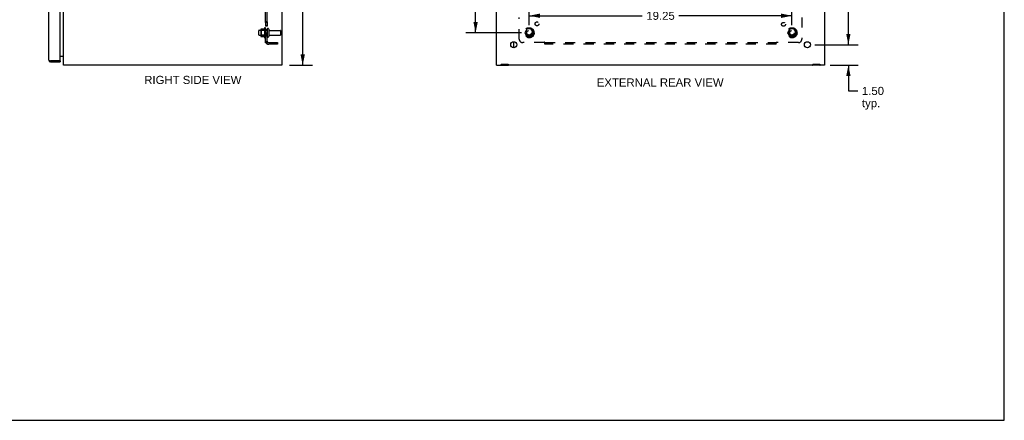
# Model space of a CAD drawing. Header units: inches. Extents: x 0 to 135, y 0 to 87.
# Tile 6 of 7: x 63 to 135, y 0 to 29. Entities that reach past the tile are written whole.
import ezdxf

# ---------------------------------------------------------------- set-up
doc = ezdxf.new("R2010")
doc.units = ezdxf.units.IN
doc.header["$LTSCALE"] = 7.420635
doc.header["$MEASUREMENT"] = 0
doc.linetypes.add('HIDDEN', pattern=[0.2, 0.1, -0.1])
doc.layers.get('0').update_dxf_attribs({"linetype": 'CONTINUOUS'})
for name, color, linetype in [('02___PRT_ALL_AXES', 7, 'CONTINUOUS'), ('DEFAULT_2', 8, 'HIDDEN'), ('DIMENSIONS', 7, 'CONTINUOUS')]:
    doc.layers.add(name, color=color, linetype=linetype)
doc.styles.get("Standard").update_dxf_attribs({"font": 'arial.ttf'})
doc.dimstyles.new('DIMSTYLE_1', dxfattribs={"dimtxt": 0.595238, "dimasz": 0.793651, "dimexe": 0.09, "dimexo": 0.07, "dimgap": 0.0375, "dimtad": 0, "dimtih": 1, "dimtoh": 1, "dimzin": 4, "dimdsep": 46, "dimtxsty": 'Standard', "dimblk": '_FILLED', "dimblk1": '_FILLED', "dimblk2": '_FILLED', "dimcen": 0.09, "dimazin": 1, "dimtfac": 1, "dimtofl": 0, "dimtmove": 0, "dimatfit": 3, "dimldrblk": '_FILLED', "dimfxl": 1, "dimtolj": 1, "dimtzin": 4, "dimarcsym": 0})

# ---------------------------------------------------------------- blocks, each defined once
blk = doc.blocks.new('_FILLED')
at = {"color": 0, "linetype": 'ByBlock'}
blk.add_solid([(0, 0), (-1, 0.2), (-1, -0.2)], dxfattribs=at)
blk = doc.blocks.new('*D4')
at = {"layer": 'DIMENSIONS', "color": 2, "linetype": 'Continuous'}
for p, q in [((82.573, 61.998), (84.264, 61.998)), ((83.549, 61.998), (83.549, 44.593)), ((83.549, 25.998), (83.549, 43.403)), ((82.585, 25.998), (84.264, 25.998))]:
    blk.add_line(p, q, dxfattribs=at)
at = {"layer": 'DIMENSIONS', "color": 2, "linetype": 'Continuous', "xscale": 0.7936507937, "yscale": 0.7936507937, "zscale": 0.7936507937}
for p, rotation in [((83.549, 61.998), 90), ((83.549, 25.998), 270)]:
    blk.add_blockref('_FILLED', p, dxfattribs=dict(at, rotation=rotation))
at = {"layer": 'DIMENSIONS', "color": 2, "linetype": 'Continuous', "insert": (83.549, 44.296), "char_height": 0.5952, "width": 2.08001, "attachment_point": 2, "line_spacing_factor": 0.9}
blk.add_mtext('36.00', dxfattribs=at)
blk = doc.blocks.new('*D5')
at = {"layer": 'DIMENSIONS', "color": 2, "linetype": 'Continuous'}
for p, q in [((123.504, 27.498), (123.504, 29.086)), ((121.056, 27.498), (124.218, 27.498)), ((122.17, 25.998), (124.218, 25.998)), ((123.504, 25.998), (123.504, 24.116)), ((123.504, 24.116), (124.199, 24.116))]:
    blk.add_line(p, q, dxfattribs=at)
at = {"layer": 'DIMENSIONS', "color": 2, "linetype": 'Continuous', "xscale": 0.7936507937, "yscale": 0.7936507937, "zscale": 0.7936507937}
for p, rotation in [((123.504, 27.498), 270), ((123.504, 25.998), 90)]:
    blk.add_blockref('_FILLED', p, dxfattribs=dict(at, rotation=rotation))
at = {"layer": 'DIMENSIONS', "color": 2, "linetype": 'Continuous', "insert": (124.496, 24.414), "char_height": 0.5952, "width": 1.61754, "attachment_point": 1, "line_spacing_factor": 0.9}
blk.add_mtext('1.50\\Ptyp.', dxfattribs=at)
blk = doc.blocks.new('*D13')
at = {"layer": 'DIMENSIONS', "color": 2, "linetype": 'Continuous'}
for p, q in [((99.57, 59.623), (95.495, 59.623)), ((96.21, 59.623), (96.21, 44.593)), ((96.21, 28.373), (96.21, 43.403)), ((99.57, 28.373), (95.495, 28.373))]:
    blk.add_line(p, q, dxfattribs=at)
at = {"layer": 'DIMENSIONS', "color": 2, "linetype": 'Continuous', "xscale": 0.7936507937, "yscale": 0.7936507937, "zscale": 0.7936507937}
for p, rotation in [((96.21, 59.623), 90), ((96.21, 28.373), 270)]:
    blk.add_blockref('_FILLED', p, dxfattribs=dict(at, rotation=rotation))
at = {"layer": 'DIMENSIONS', "color": 2, "linetype": 'Continuous', "insert": (96.21, 44.296), "char_height": 0.5952, "width": 2.08001, "attachment_point": 2, "line_spacing_factor": 0.9}
blk.add_mtext('31.25', dxfattribs=at)
blk = doc.blocks.new('*D15')
at = {"layer": 'DIMENSIONS', "color": 2, "linetype": 'Continuous'}
for p, q in [((100.125, 28.929), (100.125, 30.336)), ((119.375, 28.929), (119.375, 30.336)), ((100.125, 29.621), (108.413, 29.621)), ((119.375, 29.621), (111.088, 29.621))]:
    blk.add_line(p, q, dxfattribs=at)
at = {"layer": 'DIMENSIONS', "color": 2, "linetype": 'Continuous', "xscale": 0.7936507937, "yscale": 0.7936507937, "zscale": 0.7936507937, "rotation": 180}
blk.add_blockref('_FILLED', (100.125, 29.621), dxfattribs=at)
at = {"layer": 'DIMENSIONS', "color": 2, "linetype": 'Continuous', "xscale": 0.7936507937, "yscale": 0.7936507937, "zscale": 0.7936507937}
blk.add_blockref('_FILLED', (119.375, 29.621), dxfattribs=at)
at = {"layer": 'DIMENSIONS', "color": 2, "linetype": 'Continuous', "insert": (109.75, 29.919), "char_height": 0.5952, "width": 2.08001, "attachment_point": 2, "line_spacing_factor": 0.9}
blk.add_mtext('19.25', dxfattribs=at)
blk = doc.blocks.new('*D16')
at = {"layer": 'DIMENSIONS', "color": 2, "linetype": 'Continuous'}
for p, q in [((121.056, 60.498), (124.218, 60.498)), ((123.504, 60.498), (123.504, 44.593)), ((123.504, 27.498), (123.504, 43.403)), ((121.056, 27.498), (124.218, 27.498))]:
    blk.add_line(p, q, dxfattribs=at)
at = {"layer": 'DIMENSIONS', "color": 2, "linetype": 'Continuous', "xscale": 0.7936507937, "yscale": 0.7936507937, "zscale": 0.7936507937}
for p, rotation in [((123.504, 60.498), 90), ((123.504, 27.498), 270)]:
    blk.add_blockref('_FILLED', p, dxfattribs=dict(at, rotation=rotation))
at = {"layer": 'DIMENSIONS', "color": 2, "linetype": 'Continuous', "insert": (123.504, 44.296), "char_height": 0.5952, "width": 2.08001, "attachment_point": 2, "line_spacing_factor": 0.9}
blk.add_mtext('33.00', dxfattribs=at)

msp = doc.modelspace()

# ---------------------------------------------------------------- linework, layer by layer
at = {"color": 7, "linetype": 'Continuous'}
for p, q in [((134.921, 0), (134.921, 87.302)), ((99, 27.279), (99, 27.717)), ((65.078, 26.248), (65.078, 26.323)), ((65.766, 26.323), (65.786, 26.323)), ((65.786, 26.323), (65.786, 26.248)), ((98.079, 26.073), (98.601, 26.073)), ((98.09, 26.073), (98.09, 25.998)), ((98.59, 26.073), (98.59, 25.998)), ((120.899, 26.073), (121.421, 26.073)), ((120.91, 26.073), (120.91, 25.998)), ((121.41, 26.073), (121.41, 25.998)), ((0, 0), (134.921, 0))]:
    msp.add_line(p, q, dxfattribs=at)
at = {"color": 3, "linetype": 'Continuous'}
for p, q in [((64.961, 26.365), (64.961, 60.869)), ((65.786, 26.343), (65.786, 60.891)), ((66.029, 25.998), (66.029, 61.173)), ((82.029, 61.173), (82.029, 25.998)), ((97.75, 25.998), (97.75, 61.173)), ((121.75, 61.173), (121.75, 25.998)), ((65.02, 26.337), (65.025, 26.336)), ((65.025, 26.336), (65.031, 26.334)), ((65.031, 26.334), (65.037, 26.333)), ((65.037, 26.333), (65.045, 26.331)), ((65.045, 26.331), (65.054, 26.329)), ((65.054, 26.329), (65.078, 26.323)), ((65.766, 26.323), (65.078, 26.323)), ((65.078, 26.248), (65.786, 26.248)), ((65.786, 26.673), (66.029, 26.673)), ((82.029, 25.998), (66.029, 25.998)), ((97.75, 25.998), (98.619, 25.998)), ((98.075, 26.013), (98.075, 26.063)), ((98.09, 26.078), (98.59, 26.078)), ((98.605, 26.013), (98.605, 26.063)), ((120.88, 25.998), (98.62, 25.998)), ((121.75, 25.998), (120.882, 25.998)), ((120.895, 26.013), (120.895, 26.063)), ((120.91, 26.078), (121.41, 26.078)), ((121.425, 26.013), (121.425, 26.063))]:
    msp.add_line(p, q, dxfattribs=at)
for points in [[(64.961, 26.365), (64.961, 26.365), (64.962, 26.364), (64.962, 26.363), (64.962, 26.362), (64.962, 26.362), (64.963, 26.361), (64.963, 26.36), (64.964, 26.36), (64.965, 26.359), (64.965, 26.358), (64.966, 26.358), (64.967, 26.357), (64.968, 26.356), (64.969, 26.355), (64.97, 26.355), (64.972, 26.354), (64.973, 26.353), (64.974, 26.353), (64.976, 26.352), (64.977, 26.351), (64.979, 26.351), (64.98, 26.35), (64.982, 26.349), (64.984, 26.348), (64.986, 26.348), (64.988, 26.347), (64.989, 26.346), (64.991, 26.346), (64.994, 26.345), (64.996, 26.344), (64.998, 26.344), (65, 26.343), (65.002, 26.342), (65.005, 26.341), (65.007, 26.341), (65.01, 26.34), (65.012, 26.339), (65.015, 26.339), (65.02, 26.337)], [(66.023, 26.654), (66.022, 26.655), (66.022, 26.655), (66.022, 26.656), (66.022, 26.657), (66.022, 26.657), (66.023, 26.659), (66.023, 26.66), (66.024, 26.661), (66.025, 26.662)], [(66.025, 26.662), (66.026, 26.665), (66.027, 26.666), (66.028, 26.667), (66.028, 26.669), (66.029, 26.67), (66.029, 26.671), (66.029, 26.672), (66.029, 26.673)]]:
    msp.add_lwpolyline(points, dxfattribs=at)
for centre in [(99, 27.498), (120.5, 27.498)]:
    msp.add_circle(centre, 0.219, dxfattribs=at)
for centre, radius, start, end in [((65.078, 26.365), 0.117, 180, 270), ((65.766, 26.343), 0.02, 270, 360), ((65.987, 26.631), 0.042, 0, 90), ((98.06, 26.013), 0.015, 270, 360), ((98.09, 26.063), 0.015, 90, 180), ((98.59, 26.063), 0.015, 0, 90), ((98.62, 26.013), 0.015, 180, 270), ((120.88, 26.013), 0.015, 270, 360), ((120.91, 26.063), 0.015, 90, 180), ((121.41, 26.063), 0.015, 0, 90), ((121.44, 26.013), 0.015, 180, 270)]:
    msp.add_arc(centre, radius, start, end, dxfattribs=at)
at = {"color": 7, "linetype": 'Continuous'}
msp.add_arc((65.078, 26.365), 0.042, 244.15913, 270, dxfattribs=at)
at = {"layer": '02___PRT_ALL_AXES', "color": 8, "linetype": 'HIDDEN'}
for p, q in [((80.954, 29.169), (80.829, 29.169)), ((80.829, 29.169), (80.829, 28.851)), ((80.954, 29.132), (80.829, 29.132)), ((80.954, 28.888), (80.829, 28.888)), ((80.954, 28.851), (80.829, 28.851)), ((80.954, 29.169), (80.954, 28.851)), ((80.359, 28.556), (80.954, 28.556)), ((80.359, 28.19), (80.954, 28.19)), ((80.759, 28.729), (80.759, 28.017)), ((80.829, 28.623), (80.829, 28.707)), ((80.954, 28.623), (80.829, 28.623)), ((80.829, 28.623), (80.829, 28.123)), ((80.954, 28.123), (80.829, 28.123)), ((80.829, 28.039), (80.829, 28.123)), ((80.954, 28.623), (80.954, 28.123)), ((81.123, 28.539), (81.924, 28.539)), ((81.123, 28.207), (81.924, 28.207))]:
    msp.add_line(p, q, dxfattribs=at)
for centre, radius in [((100.705, 29.028), 0.141), ((118.757, 28.992), 0.141), ((100.125, 28.373), 0.372), ((100.125, 28.373), 0.356), ((100.125, 28.373), 0.25), ((100.125, 28.373), 0.183), ((119.375, 28.373), 0.372), ((119.375, 28.373), 0.356), ((119.375, 28.373), 0.25), ((119.375, 28.373), 0.183)]:
    msp.add_circle(centre, radius, dxfattribs=at)
for centre, radius, start, end in [((81.36, 28.373), 0.698, 149.33687, 156.03207), ((80.791, 28.707), 0.0384, 0, 145.55034), ((81.36, 28.373), 0.698, 203.96793, 210.66313), ((80.791, 28.039), 0.0384, 214.44966, 360)]:
    msp.add_arc(centre, radius, start, end, dxfattribs=at)
at = {"layer": 'DEFAULT_2', "color": 8, "linetype": 'HIDDEN'}
for p, q in [((80.829, 27.654), (80.829, 60.342)), ((80.954, 27.654), (80.954, 60.342)), ((99.406, 27.904), (99.406, 29.494)), ((120.094, 29.494), (120.094, 27.904)), ((80.329, 28.22), (80.329, 28.526)), ((80.493, 28.629), (80.493, 28.118)), ((80.513, 28.557), (80.493, 28.577)), ((80.513, 28.19), (80.493, 28.17)), ((80.504, 28.651), (80.732, 28.651)), ((80.809, 28.557), (80.513, 28.557)), ((80.513, 28.557), (80.513, 28.19)), ((80.809, 28.19), (80.513, 28.19)), ((80.809, 28.557), (80.829, 28.577)), ((80.809, 28.557), (80.809, 28.19)), ((80.809, 28.19), (80.829, 28.17)), ((81.06, 28.638), (81.06, 28.109)), ((81.954, 28.237), (81.954, 28.509)), ((99.962, 28.646), (99.808, 28.378)), ((99.808, 28.368), (99.962, 28.101)), ((100.28, 28.651), (99.971, 28.651)), ((100.443, 28.378), (100.288, 28.646)), ((100.288, 28.101), (100.443, 28.368)), ((119.212, 28.646), (119.058, 28.378)), ((119.058, 28.368), (119.212, 28.101)), ((119.53, 28.651), (119.221, 28.651)), ((119.693, 28.378), (119.538, 28.646)), ((119.538, 28.101), (119.693, 28.368)), ((80.504, 28.096), (80.732, 28.096)), ((80.954, 27.654), (80.829, 27.654)), ((80.883, 27.616), (80.98, 27.695)), ((80.972, 27.682), (80.968, 27.677)), ((81.066, 27.654), (81.704, 27.654)), ((81.704, 27.529), (81.066, 27.529)), ((81.704, 27.654), (81.704, 27.529)), ((101.246, 27.654), (99.656, 27.654)), ((100.28, 28.096), (99.971, 28.096)), ((101.281, 27.529), (101.281, 27.695)), ((101.281, 27.654), (118.219, 27.654)), ((118.219, 27.529), (101.281, 27.529)), ((118.219, 27.529), (118.219, 27.695)), ((118.236, 27.636), (118.24, 27.64)), ((118.24, 27.64), (118.244, 27.643)), ((119.844, 27.654), (118.254, 27.654)), ((119.53, 28.096), (119.221, 28.096))]:
    msp.add_line(p, q, dxfattribs=at)
for points in [[(80.858, 27.631), (80.852, 27.634), (80.849, 27.636), (80.846, 27.637), (80.843, 27.639), (80.84, 27.64), (80.838, 27.642), (80.835, 27.643), (80.833, 27.645), (80.832, 27.647), (80.831, 27.649), (80.83, 27.65), (80.83, 27.652), (80.83, 27.653), (80.829, 27.654)], [(80.883, 27.616), (80.882, 27.618), (80.88, 27.62), (80.877, 27.622), (80.875, 27.623), (80.872, 27.625), (80.869, 27.627), (80.865, 27.628), (80.862, 27.63), (80.858, 27.631)], [(80.958, 27.677), (80.958, 27.677), (80.958, 27.677), (80.958, 27.677), (80.958, 27.677), (80.958, 27.677), (80.957, 27.677), (80.957, 27.676), (80.956, 27.676), (80.956, 27.676), (80.955, 27.676), (80.955, 27.675), (80.954, 27.675), (80.954, 27.675), (80.953, 27.674), (80.953, 27.674), (80.952, 27.674), (80.951, 27.673), (80.951, 27.673), (80.95, 27.673), (80.949, 27.672), (80.949, 27.672), (80.948, 27.672), (80.947, 27.671), (80.947, 27.671), (80.946, 27.671), (80.945, 27.67), (80.944, 27.67), (80.944, 27.67), (80.943, 27.669), (80.942, 27.669), (80.941, 27.668), (80.941, 27.668), (80.94, 27.668), (80.939, 27.667), (80.938, 27.667), (80.937, 27.667), (80.936, 27.666), (80.935, 27.666), (80.934, 27.666), (80.934, 27.665), (80.933, 27.665), (80.932, 27.664), (80.931, 27.664), (80.93, 27.664), (80.929, 27.663), (80.928, 27.663), (80.927, 27.663), (80.926, 27.662), (80.925, 27.662), (80.924, 27.662), (80.923, 27.661), (80.922, 27.661), (80.921, 27.661), (80.921, 27.66), (80.92, 27.66), (80.919, 27.66), (80.918, 27.66), (80.917, 27.659), (80.916, 27.659), (80.915, 27.659), (80.914, 27.659), (80.913, 27.658), (80.913, 27.658), (80.912, 27.658), (80.911, 27.658), (80.91, 27.657), (80.909, 27.657), (80.908, 27.657), (80.908, 27.657), (80.907, 27.657), (80.906, 27.656), (80.905, 27.656), (80.904, 27.656), (80.904, 27.656), (80.903, 27.656), (80.902, 27.656), (80.901, 27.655), (80.901, 27.655), (80.9, 27.655), (80.899, 27.655), (80.898, 27.655), (80.898, 27.655), (80.897, 27.655), (80.896, 27.655), (80.896, 27.655), (80.896, 27.654), (80.895, 27.654), (80.895, 27.654)], [(80.895, 27.654), (80.895, 27.654), (80.895, 27.654), (80.895, 27.654), (80.895, 27.654), (80.895, 27.654), (80.895, 27.654), (80.895, 27.654), (80.896, 27.654), (80.896, 27.654), (80.897, 27.654), (80.897, 27.654), (80.898, 27.654)], [(80.968, 27.677), (80.966, 27.675), (80.964, 27.673), (80.962, 27.671), (80.961, 27.669), (80.959, 27.667), (80.958, 27.665), (80.957, 27.663), (80.956, 27.661), (80.955, 27.659), (80.955, 27.657), (80.955, 27.656), (80.954, 27.654)], [(80.955, 27.674), (80.955, 27.675), (80.955, 27.675), (80.956, 27.675), (80.956, 27.676), (80.957, 27.676), (80.957, 27.676), (80.957, 27.677), (80.958, 27.677), (80.958, 27.677), (80.958, 27.677), (80.958, 27.677), (80.958, 27.677), (80.958, 27.677)], [(80.98, 27.695), (80.98, 27.695), (80.98, 27.694), (80.98, 27.693), (80.98, 27.693), (80.98, 27.692), (80.98, 27.691), (80.979, 27.69), (80.978, 27.689), (80.977, 27.688), (80.976, 27.686), (80.975, 27.685), (80.974, 27.683), (80.972, 27.682)], [(101.258, 27.673), (101.256, 27.669), (101.255, 27.667), (101.253, 27.665), (101.252, 27.663), (101.251, 27.661), (101.25, 27.659), (101.248, 27.657), (101.247, 27.656), (101.246, 27.654)], [(101.26, 27.64), (101.257, 27.643), (101.255, 27.645), (101.253, 27.647), (101.252, 27.649), (101.25, 27.65), (101.249, 27.652), (101.247, 27.653), (101.246, 27.654)], [(101.281, 27.695), (101.28, 27.695), (101.279, 27.694), (101.277, 27.693), (101.276, 27.693), (101.274, 27.692), (101.273, 27.691), (101.272, 27.69), (101.271, 27.689), (101.269, 27.688), (101.268, 27.686), (101.267, 27.685), (101.265, 27.683), (101.264, 27.682), (101.263, 27.68), (101.262, 27.678), (101.261, 27.677), (101.26, 27.675), (101.258, 27.673)], [(101.281, 27.616), (101.28, 27.618), (101.279, 27.62), (101.277, 27.622), (101.276, 27.623), (101.274, 27.625), (101.273, 27.627), (101.272, 27.628), (101.27, 27.63), (101.269, 27.631), (101.267, 27.633), (101.266, 27.634), (101.264, 27.636), (101.26, 27.64)], [(118.219, 27.695), (118.22, 27.695), (118.222, 27.694), (118.223, 27.693), (118.225, 27.693), (118.226, 27.692), (118.227, 27.691), (118.229, 27.69), (118.23, 27.689), (118.231, 27.688), (118.233, 27.686), (118.234, 27.685), (118.235, 27.683), (118.236, 27.682), (118.237, 27.68), (118.238, 27.678), (118.24, 27.677), (118.241, 27.675), (118.242, 27.673), (118.244, 27.669)], [(118.219, 27.616), (118.22, 27.618), (118.222, 27.62), (118.223, 27.622), (118.225, 27.623), (118.226, 27.625), (118.227, 27.627), (118.229, 27.628), (118.23, 27.63), (118.232, 27.631), (118.233, 27.633), (118.235, 27.634), (118.236, 27.636)], [(118.244, 27.669), (118.246, 27.667), (118.247, 27.665), (118.248, 27.663), (118.25, 27.661), (118.251, 27.659), (118.252, 27.657), (118.253, 27.656), (118.254, 27.654)], [(118.244, 27.643), (118.246, 27.645), (118.247, 27.647), (118.249, 27.649), (118.25, 27.65), (118.252, 27.652), (118.253, 27.653), (118.254, 27.654)]]:
    msp.add_lwpolyline(points, dxfattribs=at)
for centre, radius in [((100.125, 28.373), 0.318), ((100.125, 28.373), 0.204), ((100.125, 28.373), 0.183), ((100.125, 28.373), 0.183), ((100.125, 28.373), 0.166), ((119.375, 28.373), 0.318), ((119.375, 28.373), 0.204), ((119.375, 28.373), 0.183), ((119.375, 28.373), 0.183), ((119.375, 28.373), 0.166)]:
    msp.add_circle(centre, radius, dxfattribs=at)
for centre, radius, start, end in [((80.359, 28.526), 0.03, 90, 180.00001), ((80.359, 28.22), 0.03, 179.99999, 270), ((80.635, 28.629), 0.141, 174.79195, 180), ((80.635, 28.118), 0.141, 180, 185.20805), ((80.504, 28.641), 0.01, 90, 174.80617), ((80.713, 28.661), 0.01, 270, 336.03207), ((81.007, 28.638), 0.053, 0, 180), ((81.123, 28.602), 0.0625, 180, 270), ((81.123, 28.145), 0.0625, 90, 180), ((81.924, 28.509), 0.03, 360, 90), ((81.924, 28.237), 0.03, 270, 0), ((99.816, 28.373), 0.01, 150.01268, 209.98829), ((99.971, 28.641), 0.01, 90.01235, 149.98915), ((100.28, 28.641), 0.01, 30.01204, 89.98872), ((100.434, 28.373), 0.01, 330.01268, 29.98829), ((119.066, 28.373), 0.01, 150.01268, 209.98829), ((119.221, 28.641), 0.01, 90.01235, 149.98915), ((119.53, 28.641), 0.01, 30.01204, 89.98872), ((119.684, 28.373), 0.01, 330.01268, 29.98829), ((80.504, 28.106), 0.01, 185.19383, 270), ((80.713, 28.086), 0.01, 23.96793, 90), ((81.066, 27.766), 0.237, 180, 270), ((81.007, 28.109), 0.053, 180, 360), ((81.066, 27.766), 0.112, 180, 270), ((99.656, 27.904), 0.25, 180, 270), ((99.971, 28.106), 0.01, 210.01204, 269.98872), ((100.28, 28.106), 0.01, 270.01235, 329.98915), ((119.221, 28.106), 0.01, 210.01204, 269.98872), ((119.53, 28.106), 0.01, 270.01235, 329.98915), ((119.844, 27.904), 0.25, 270, 360)]:
    msp.add_arc(centre, radius, start, end, dxfattribs=at)

# ---------------------------------------------------------------- texts
at = {"layer": 'DIMENSIONS', "color": 2, "linetype": 'Continuous', "char_height": 0.59524, "attachment_point": 2, "line_spacing_factor": 0.9}
for s, insert, width in [('RIGHT SIDE VIEW', (75.505, 25.22), 7.0986), ('EXTERNAL REAR VIEW', (109.725, 25.033), 9.26713)]:
    msp.add_mtext(s, dxfattribs=dict(at, insert=insert, width=width))

# ---------------------------------------------------------------- dimensions: what is measured, and where the dimension line sits
at = {"layer": 'DIMENSIONS', "color": 2, "linetype": 'Continuous'}
for base, p1, p2, angle, picture, middle in [((83.549, 61.998), (82.515, 25.998), (82.503, 61.998), 90, '*D4', (83.548, 43.995)), ((123.504, 60.498), (120.986, 27.498), (120.986, 60.498), 90, '*D16', (123.503, 43.995)), ((96.21, 28.373), (99.64, 59.623), (99.64, 28.373), 270, '*D13', (96.211, 43.995))]:
    dim = msp.add_linear_dim(base=base, p1=p1, p2=p2, angle=angle, dimstyle='DIMSTYLE_1', dxfattribs=at)
    dim.commit()
    dim.dimension.update_dxf_attribs({"geometry": picture, "text_midpoint": middle, "dimtype": 160})
dim = msp.add_linear_dim(base=(119.375, 29.621), p1=(100.125, 30.406), p2=(119.375, 30.406), dimstyle='DIMSTYLE_1', dxfattribs=at)
dim.commit()
dim.dimension.update_dxf_attribs({"geometry": '*D15', "text_midpoint": (109.778, 29.618), "dimtype": 160})
dim = msp.add_linear_dim(base=(123.504, 25.998), p1=(120.986, 27.498), p2=(122.1, 25.998), angle=270, text='<>\\Ptyp.', dimstyle='DIMSTYLE_1', dxfattribs=at)
dim.commit()
dim.dimension.update_dxf_attribs({"geometry": '*D5', "text_midpoint": (125.305, 23.67), "dimtype": 160})

doc.saveas('drawing.dxf')
